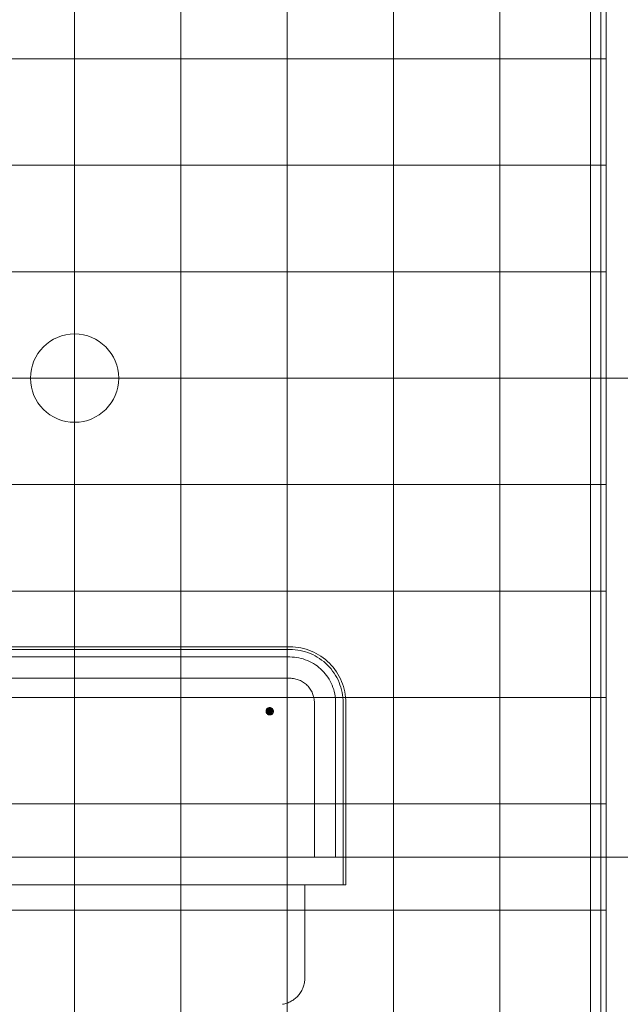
# Model space of a CAD drawing. Extents: x -163 to 337, y 549 to 1143.
# Tile 8 of 13: x 7 to 30, y 845 to 882. Entities that reach past the tile are written whole.
import ezdxf
from ezdxf.lldxf.tags import DXFTag

# ---------------------------------------------------------------- set-up
doc = ezdxf.new("R2010")
doc.units = 0
doc.layers.get('0').update_dxf_attribs({"lineweight": 35})
doc.layers.add('D-306 Wandabwicklung Damen', color=7, linetype='Continuous', lineweight=25)
tags = doc.linetypes.add('STRICHPUNKT2_S5', pattern=[0.25, 0.2, -0.025, 0, -0.025]).pattern_tags.tags
tags[10:11] = [DXFTag(74, 4), DXFTag(75, 0), DXFTag(340, '0'), DXFTag(46, 1.0), DXFTag(50, 0.0), DXFTag(44, 0.0), DXFTag(45, 0.0)]
tags[8:9] = [DXFTag(74, 4), DXFTag(75, 0), DXFTag(340, '0'), DXFTag(46, 1.0), DXFTag(50, 0.0), DXFTag(44, 0.0), DXFTag(45, 0.0)]
tags[6:7] = [DXFTag(74, 4), DXFTag(75, 0), DXFTag(340, '0'), DXFTag(46, 1.0), DXFTag(50, 0.0), DXFTag(44, 0.0), DXFTag(45, 0.0)]
tags[4:5] = [DXFTag(74, 4), DXFTag(75, 0), DXFTag(340, '0'), DXFTag(46, 1.0), DXFTag(50, 0.0), DXFTag(44, 0.0), DXFTag(45, 0.0)]
tags = doc.linetypes.add('VERDECKT2_S2', pattern=[0.0675, 0.05, -0.0175]).pattern_tags.tags
tags[6:7] = [DXFTag(74, 4), DXFTag(75, 0), DXFTag(340, '0'), DXFTag(46, 1.0), DXFTag(50, 0.0), DXFTag(44, 0.0), DXFTag(45, 0.0)]
tags[4:5] = [DXFTag(74, 4), DXFTag(75, 0), DXFTag(340, '0'), DXFTag(46, 1.0), DXFTag(50, 0.0), DXFTag(44, 0.0), DXFTag(45, 0.0)]

# ---------------------------------------------------------------- blocks, each defined once
blk = doc.blocks.new('Referenz-A07EA4RFVH', base_point=(-46.968, 787.789))
at = {"layer": 'D-306 Wandabwicklung Damen', "color": 0, "linetype": 'STRICHPUNKT2_S5', "lineweight": 18, "ltscale": 0.18}
blk.add_line((9.531, 824.789), (9.531, 948.971), dxfattribs=at)
at = {"layer": 'D-306 Wandabwicklung Damen', "color": 0, "lineweight": 13}
for p, q in [((29.331, 925.589), (29.331, 818.789)), ((9.531, 824.789), (9.531, 920.789)), ((13.531, 824.789), (13.531, 920.789)), ((17.531, 824.789), (17.531, 920.789)), ((21.531, 824.789), (21.531, 920.789)), ((25.531, 824.789), (25.531, 920.789)), ((28.931, 920.789), (28.931, 824.789)), ((29.531, 824.789), (29.531, 916.789)), ((29.531, 880.789), (-10.469, 880.789)), ((29.531, 876.789), (-10.469, 876.789)), ((29.531, 872.789), (-10.469, 872.789)), ((29.531, 868.789), (-10.469, 868.789)), ((29.531, 864.789), (-10.469, 864.789)), ((29.531, 860.789), (-10.469, 860.789)), ((17.631, 858.689), (1.431, 858.689)), ((1.431, 858.689), (17.631, 858.689)), ((17.631, 858.589), (1.431, 858.589)), ((1.431, 858.589), (17.631, 858.589)), ((17.631, 858.689), (17.631, 858.689)), ((17.734, 858.686), (17.631, 858.689)), ((17.631, 858.689), (17.631, 858.689)), ((17.631, 858.689), (17.734, 858.686)), ((17.631, 858.589), (17.631, 858.589)), ((17.729, 858.587), (17.631, 858.589)), ((17.631, 858.589), (17.631, 858.589)), ((17.631, 858.589), (17.729, 858.587)), ((17.827, 858.579), (17.729, 858.587)), ((17.729, 858.587), (17.729, 858.587)), ((17.729, 858.587), (17.827, 858.579)), ((17.729, 858.587), (17.729, 858.587)), ((17.837, 858.679), (17.734, 858.686)), ((17.734, 858.686), (17.734, 858.686)), ((17.734, 858.686), (17.837, 858.679)), ((17.734, 858.686), (17.734, 858.686)), ((17.939, 858.666), (17.837, 858.679)), ((17.837, 858.679), (17.837, 858.679)), ((17.837, 858.679), (17.939, 858.666)), ((17.837, 858.679), (17.837, 858.679)), ((18.041, 858.649), (17.939, 858.666)), ((17.939, 858.666), (17.939, 858.666)), ((17.939, 858.666), (18.041, 858.649)), ((17.939, 858.666), (17.939, 858.666)), ((18.141, 858.626), (18.041, 858.649)), ((18.041, 858.649), (18.041, 858.649)), ((18.041, 858.649), (18.141, 858.626)), ((18.041, 858.649), (18.041, 858.649)), ((18.241, 858.599), (18.141, 858.626)), ((18.141, 858.626), (18.141, 858.626)), ((18.141, 858.626), (18.241, 858.599)), ((18.141, 858.626), (18.141, 858.626)), ((18.338, 858.566), (18.241, 858.599)), ((18.241, 858.599), (18.241, 858.599)), ((18.241, 858.599), (18.338, 858.566)), ((18.241, 858.599), (18.241, 858.599)), ((17.631, 858.309), (1.431, 858.309)), ((1.431, 858.309), (17.631, 858.309)), ((17.631, 858.309), (17.631, 858.309)), ((17.715, 858.307), (17.631, 858.309)), ((17.631, 858.309), (17.631, 858.309)), ((17.631, 858.309), (17.715, 858.307)), ((17.8, 858.301), (17.715, 858.307)), ((17.715, 858.307), (17.715, 858.307)), ((17.715, 858.307), (17.8, 858.301)), ((17.715, 858.307), (17.715, 858.307)), ((17.883, 858.29), (17.8, 858.301)), ((17.8, 858.301), (17.8, 858.301)), ((17.8, 858.301), (17.883, 858.29)), ((17.8, 858.301), (17.8, 858.301)), ((17.924, 858.567), (17.827, 858.579)), ((17.827, 858.579), (17.827, 858.579)), ((17.827, 858.579), (17.924, 858.567)), ((17.827, 858.579), (17.827, 858.579)), ((17.967, 858.276), (17.883, 858.29)), ((17.883, 858.29), (17.883, 858.29)), ((17.883, 858.29), (17.967, 858.276)), ((17.883, 858.29), (17.883, 858.29)), ((18.021, 858.551), (17.924, 858.567)), ((17.924, 858.567), (17.924, 858.567)), ((17.924, 858.567), (18.021, 858.551)), ((17.924, 858.567), (17.924, 858.567)), ((18.049, 858.257), (17.967, 858.276)), ((17.967, 858.276), (17.967, 858.276)), ((17.967, 858.276), (18.049, 858.257)), ((17.967, 858.276), (17.967, 858.276)), ((18.117, 858.529), (18.021, 858.551)), ((18.021, 858.551), (18.021, 858.551)), ((18.021, 858.551), (18.117, 858.529)), ((18.021, 858.551), (18.021, 858.551)), ((18.13, 858.235), (18.049, 858.257)), ((18.049, 858.257), (18.049, 858.257)), ((18.049, 858.257), (18.13, 858.235)), ((18.049, 858.257), (18.049, 858.257)), ((18.212, 858.503), (18.117, 858.529)), ((18.117, 858.529), (18.117, 858.529)), ((18.117, 858.529), (18.212, 858.503)), ((18.117, 858.529), (18.117, 858.529)), ((18.21, 858.208), (18.13, 858.235)), ((18.13, 858.235), (18.13, 858.235)), ((18.13, 858.235), (18.21, 858.208)), ((18.13, 858.235), (18.13, 858.235)), ((18.305, 858.472), (18.212, 858.503)), ((18.212, 858.503), (18.212, 858.503)), ((18.212, 858.503), (18.305, 858.472)), ((18.212, 858.503), (18.212, 858.503)), ((18.396, 858.437), (18.305, 858.472)), ((18.305, 858.472), (18.305, 858.472)), ((18.305, 858.472), (18.396, 858.437)), ((18.305, 858.472), (18.305, 858.472)), ((18.435, 858.529), (18.338, 858.566)), ((18.338, 858.566), (18.338, 858.566)), ((18.338, 858.566), (18.435, 858.529)), ((18.338, 858.566), (18.338, 858.566)), ((18.486, 858.397), (18.396, 858.437)), ((18.396, 858.437), (18.396, 858.437)), ((18.396, 858.437), (18.486, 858.397)), ((18.396, 858.437), (18.396, 858.437)), ((18.529, 858.487), (18.435, 858.529)), ((18.435, 858.529), (18.435, 858.529)), ((18.435, 858.529), (18.529, 858.487)), ((18.435, 858.529), (18.435, 858.529)), ((18.574, 858.353), (18.486, 858.397)), ((18.486, 858.397), (18.486, 858.397)), ((18.486, 858.397), (18.574, 858.353)), ((18.486, 858.397), (18.486, 858.397)), ((18.621, 858.441), (18.529, 858.487)), ((18.529, 858.487), (18.529, 858.487)), ((18.529, 858.487), (18.621, 858.441)), ((18.529, 858.487), (18.529, 858.487)), ((18.659, 858.304), (18.574, 858.353)), ((18.574, 858.353), (18.574, 858.353)), ((18.574, 858.353), (18.659, 858.304)), ((18.574, 858.353), (18.574, 858.353)), ((18.711, 858.39), (18.621, 858.441)), ((18.621, 858.441), (18.621, 858.441)), ((18.621, 858.441), (18.711, 858.39)), ((18.621, 858.441), (18.621, 858.441)), ((18.742, 858.252), (18.659, 858.304)), ((18.659, 858.304), (18.659, 858.304)), ((18.659, 858.304), (18.742, 858.252)), ((18.659, 858.304), (18.659, 858.304)), ((18.798, 858.335), (18.711, 858.39)), ((18.711, 858.39), (18.711, 858.39)), ((18.711, 858.39), (18.798, 858.335)), ((18.711, 858.39), (18.711, 858.39)), ((18.822, 858.195), (18.742, 858.252)), ((18.742, 858.252), (18.742, 858.252)), ((18.742, 858.252), (18.822, 858.195)), ((18.742, 858.252), (18.742, 858.252)), ((18.882, 858.276), (18.798, 858.335)), ((18.798, 858.335), (18.798, 858.335)), ((18.798, 858.335), (18.882, 858.276)), ((18.798, 858.335), (18.798, 858.335)), ((18.963, 858.212), (18.882, 858.276)), ((18.882, 858.276), (18.882, 858.276)), ((18.882, 858.276), (18.963, 858.212)), ((18.882, 858.276), (18.882, 858.276)), ((18.289, 858.178), (18.21, 858.208)), ((18.21, 858.208), (18.21, 858.208)), ((18.21, 858.208), (18.289, 858.178)), ((18.21, 858.208), (18.21, 858.208)), ((18.366, 858.144), (18.289, 858.178)), ((18.289, 858.178), (18.289, 858.178)), ((18.289, 858.178), (18.366, 858.144)), ((18.289, 858.178), (18.289, 858.178)), ((18.442, 858.106), (18.366, 858.144)), ((18.366, 858.144), (18.366, 858.144)), ((18.366, 858.144), (18.442, 858.106)), ((18.366, 858.144), (18.366, 858.144)), ((18.515, 858.064), (18.442, 858.106)), ((18.442, 858.106), (18.442, 858.106)), ((18.442, 858.106), (18.515, 858.064)), ((18.442, 858.106), (18.442, 858.106)), ((18.587, 858.019), (18.515, 858.064)), ((18.515, 858.064), (18.515, 858.064)), ((18.515, 858.064), (18.587, 858.019)), ((18.515, 858.064), (18.515, 858.064)), ((18.656, 857.971), (18.587, 858.019)), ((18.587, 858.019), (18.587, 858.019)), ((18.587, 858.019), (18.656, 857.971)), ((18.587, 858.019), (18.587, 858.019)), ((18.722, 857.919), (18.656, 857.971)), ((18.656, 857.971), (18.656, 857.971)), ((18.656, 857.971), (18.722, 857.919)), ((18.656, 857.971), (18.656, 857.971)), ((18.786, 857.863), (18.722, 857.919)), ((18.722, 857.919), (18.722, 857.919)), ((18.722, 857.919), (18.786, 857.863)), ((18.722, 857.919), (18.722, 857.919)), ((18.847, 857.805), (18.786, 857.863)), ((18.786, 857.863), (18.786, 857.863)), ((18.786, 857.863), (18.847, 857.805)), ((18.786, 857.863), (18.786, 857.863)), ((18.9, 858.135), (18.822, 858.195)), ((18.822, 858.195), (18.822, 858.195)), ((18.822, 858.195), (18.9, 858.135)), ((18.822, 858.195), (18.822, 858.195)), ((18.974, 858.071), (18.9, 858.135)), ((18.9, 858.135), (18.9, 858.135)), ((18.9, 858.135), (18.974, 858.071)), ((18.9, 858.135), (18.9, 858.135)), ((19.041, 858.145), (18.963, 858.212)), ((18.963, 858.212), (18.963, 858.212)), ((18.963, 858.212), (19.041, 858.145)), ((18.963, 858.212), (18.963, 858.212)), ((19.045, 858.003), (18.974, 858.071)), ((18.974, 858.071), (18.974, 858.071)), ((18.974, 858.071), (19.045, 858.003)), ((18.974, 858.071), (18.974, 858.071)), ((19.116, 858.074), (19.041, 858.145)), ((19.041, 858.145), (19.041, 858.145)), ((19.041, 858.145), (19.116, 858.074)), ((19.041, 858.145), (19.041, 858.145)), ((19.113, 857.932), (19.045, 858.003)), ((19.045, 858.003), (19.045, 858.003)), ((19.045, 858.003), (19.113, 857.932)), ((19.045, 858.003), (19.045, 858.003)), ((19.177, 857.858), (19.113, 857.932)), ((19.113, 857.932), (19.113, 857.932)), ((19.113, 857.932), (19.177, 857.858)), ((19.113, 857.932), (19.113, 857.932)), ((19.187, 857.999), (19.116, 858.074)), ((19.116, 858.074), (19.116, 858.074)), ((19.116, 858.074), (19.187, 857.999)), ((19.116, 858.074), (19.116, 858.074)), ((19.237, 857.78), (19.177, 857.858)), ((19.177, 857.858), (19.177, 857.858)), ((19.177, 857.858), (19.237, 857.78)), ((19.177, 857.858), (19.177, 857.858)), ((19.254, 857.921), (19.187, 857.999)), ((19.187, 857.999), (19.187, 857.999)), ((19.187, 857.999), (19.254, 857.921)), ((19.187, 857.999), (19.187, 857.999)), ((19.318, 857.84), (19.254, 857.921)), ((19.254, 857.921), (19.254, 857.921)), ((19.254, 857.921), (19.318, 857.84)), ((19.254, 857.921), (19.254, 857.921)), ((17.631, 857.509), (1.431, 857.509)), ((1.431, 857.509), (17.631, 857.509)), ((17.631, 857.509), (17.631, 857.509)), ((17.676, 857.508), (17.631, 857.509)), ((17.631, 857.509), (17.631, 857.509)), ((17.631, 857.509), (17.676, 857.508)), ((17.721, 857.505), (17.676, 857.508)), ((17.676, 857.508), (17.676, 857.508)), ((17.676, 857.508), (17.721, 857.505)), ((17.676, 857.508), (17.676, 857.508)), ((17.766, 857.499), (17.721, 857.505)), ((17.721, 857.505), (17.721, 857.505)), ((17.721, 857.505), (17.766, 857.499)), ((17.721, 857.505), (17.721, 857.505)), ((17.81, 857.491), (17.766, 857.499)), ((17.766, 857.499), (17.766, 857.499)), ((17.766, 857.499), (17.81, 857.491)), ((17.766, 857.499), (17.766, 857.499)), ((17.855, 857.481), (17.81, 857.491)), ((17.81, 857.491), (17.81, 857.491)), ((17.81, 857.491), (17.855, 857.481)), ((17.81, 857.491), (17.81, 857.491)), ((17.898, 857.469), (17.855, 857.481)), ((17.855, 857.481), (17.855, 857.481)), ((17.855, 857.481), (17.898, 857.469)), ((17.855, 857.481), (17.855, 857.481)), ((18.905, 857.744), (18.847, 857.805)), ((18.847, 857.805), (18.847, 857.805)), ((18.847, 857.805), (18.905, 857.744)), ((18.847, 857.805), (18.847, 857.805)), ((18.961, 857.68), (18.905, 857.744)), ((18.905, 857.744), (18.905, 857.744)), ((18.905, 857.744), (18.961, 857.68)), ((18.905, 857.744), (18.905, 857.744)), ((19.012, 857.614), (18.961, 857.68)), ((18.961, 857.68), (18.961, 857.68)), ((18.961, 857.68), (19.012, 857.614)), ((18.961, 857.68), (18.961, 857.68)), ((19.061, 857.545), (19.012, 857.614)), ((19.012, 857.614), (19.012, 857.614)), ((19.012, 857.614), (19.061, 857.545)), ((19.012, 857.614), (19.012, 857.614)), ((19.106, 857.473), (19.061, 857.545)), ((19.061, 857.545), (19.061, 857.545)), ((19.061, 857.545), (19.106, 857.473)), ((19.061, 857.545), (19.061, 857.545)), ((19.294, 857.7), (19.237, 857.78)), ((19.237, 857.78), (19.237, 857.78)), ((19.237, 857.78), (19.294, 857.7)), ((19.237, 857.78), (19.237, 857.78)), ((19.346, 857.617), (19.294, 857.7)), ((19.294, 857.7), (19.294, 857.7)), ((19.294, 857.7), (19.346, 857.617)), ((19.294, 857.7), (19.294, 857.7)), ((19.377, 857.756), (19.318, 857.84)), ((19.318, 857.84), (19.318, 857.84)), ((19.318, 857.84), (19.377, 857.756)), ((19.318, 857.84), (19.318, 857.84)), ((19.395, 857.532), (19.346, 857.617)), ((19.346, 857.617), (19.346, 857.617)), ((19.346, 857.617), (19.395, 857.532)), ((19.346, 857.617), (19.346, 857.617)), ((19.432, 857.669), (19.377, 857.756)), ((19.377, 857.756), (19.377, 857.756)), ((19.377, 857.756), (19.432, 857.669)), ((19.377, 857.756), (19.377, 857.756)), ((19.439, 857.444), (19.395, 857.532)), ((19.395, 857.532), (19.395, 857.532)), ((19.395, 857.532), (19.439, 857.444)), ((19.395, 857.532), (19.395, 857.532)), ((19.483, 857.579), (19.432, 857.669)), ((19.432, 857.669), (19.432, 857.669)), ((19.432, 857.669), (19.483, 857.579)), ((19.432, 857.669), (19.432, 857.669)), ((19.529, 857.487), (19.483, 857.579)), ((19.483, 857.579), (19.483, 857.579)), ((19.483, 857.579), (19.529, 857.487)), ((19.483, 857.579), (19.483, 857.579)), ((19.571, 857.393), (19.529, 857.487)), ((19.529, 857.487), (19.529, 857.487)), ((19.529, 857.487), (19.571, 857.393)), ((19.529, 857.487), (19.529, 857.487)), ((17.941, 857.455), (17.898, 857.469)), ((17.898, 857.469), (17.898, 857.469)), ((17.898, 857.469), (17.941, 857.455)), ((17.898, 857.469), (17.898, 857.469)), ((17.983, 857.439), (17.941, 857.455)), ((17.941, 857.455), (17.941, 857.455)), ((17.941, 857.455), (17.983, 857.439)), ((17.941, 857.455), (17.941, 857.455)), ((18.024, 857.421), (17.983, 857.439)), ((17.983, 857.439), (17.983, 857.439)), ((17.983, 857.439), (18.024, 857.421)), ((17.983, 857.439), (17.983, 857.439)), ((18.065, 857.4), (18.024, 857.421)), ((18.024, 857.421), (18.024, 857.421)), ((18.024, 857.421), (18.065, 857.4)), ((18.024, 857.421), (18.024, 857.421)), ((18.104, 857.378), (18.065, 857.4)), ((18.065, 857.4), (18.065, 857.4)), ((18.065, 857.4), (18.104, 857.378)), ((18.065, 857.4), (18.065, 857.4)), ((18.142, 857.354), (18.104, 857.378)), ((18.104, 857.378), (18.104, 857.378)), ((18.104, 857.378), (18.142, 857.354)), ((18.104, 857.378), (18.104, 857.378)), ((18.179, 857.328), (18.142, 857.354)), ((18.142, 857.354), (18.142, 857.354)), ((18.142, 857.354), (18.179, 857.328)), ((18.142, 857.354), (18.142, 857.354)), ((18.215, 857.3), (18.179, 857.328)), ((18.179, 857.328), (18.179, 857.328)), ((18.179, 857.328), (18.215, 857.3)), ((18.179, 857.328), (18.179, 857.328)), ((18.249, 857.271), (18.215, 857.3)), ((18.215, 857.3), (18.215, 857.3)), ((18.215, 857.3), (18.249, 857.271)), ((18.215, 857.3), (18.215, 857.3)), ((18.282, 857.239), (18.249, 857.271)), ((18.249, 857.271), (18.249, 857.271)), ((18.249, 857.271), (18.282, 857.239)), ((18.249, 857.271), (18.249, 857.271)), ((18.313, 857.207), (18.282, 857.239)), ((18.282, 857.239), (18.282, 857.239)), ((18.282, 857.239), (18.313, 857.207)), ((18.282, 857.239), (18.282, 857.239)), ((18.342, 857.173), (18.313, 857.207)), ((18.313, 857.207), (18.313, 857.207)), ((18.313, 857.207), (18.342, 857.173)), ((18.313, 857.207), (18.313, 857.207)), ((18.37, 857.137), (18.342, 857.173)), ((18.342, 857.173), (18.342, 857.173)), ((18.342, 857.173), (18.37, 857.137)), ((18.342, 857.173), (18.342, 857.173)), ((18.396, 857.1), (18.37, 857.137)), ((18.37, 857.137), (18.37, 857.137)), ((18.37, 857.137), (18.396, 857.1)), ((18.37, 857.137), (18.37, 857.137)), ((19.148, 857.4), (19.106, 857.473)), ((19.106, 857.473), (19.106, 857.473)), ((19.106, 857.473), (19.148, 857.4)), ((19.106, 857.473), (19.106, 857.473)), ((19.186, 857.324), (19.148, 857.4)), ((19.148, 857.4), (19.148, 857.4)), ((19.148, 857.4), (19.186, 857.324)), ((19.148, 857.4), (19.148, 857.4)), ((19.22, 857.247), (19.186, 857.324)), ((19.186, 857.324), (19.186, 857.324)), ((19.186, 857.324), (19.22, 857.247)), ((19.186, 857.324), (19.186, 857.324)), ((19.25, 857.168), (19.22, 857.247)), ((19.22, 857.247), (19.22, 857.247)), ((19.22, 857.247), (19.25, 857.168)), ((19.22, 857.247), (19.22, 857.247)), ((19.277, 857.088), (19.25, 857.168)), ((19.25, 857.168), (19.25, 857.168)), ((19.25, 857.168), (19.277, 857.088)), ((19.25, 857.168), (19.25, 857.168)), ((19.479, 857.354), (19.439, 857.444)), ((19.439, 857.444), (19.439, 857.444)), ((19.439, 857.444), (19.479, 857.354)), ((19.439, 857.444), (19.439, 857.444)), ((19.514, 857.263), (19.479, 857.354)), ((19.479, 857.354), (19.479, 857.354)), ((19.479, 857.354), (19.514, 857.263)), ((19.479, 857.354), (19.479, 857.354)), ((19.545, 857.17), (19.514, 857.263)), ((19.514, 857.263), (19.514, 857.263)), ((19.514, 857.263), (19.545, 857.17)), ((19.514, 857.263), (19.514, 857.263)), ((19.571, 857.075), (19.545, 857.17)), ((19.545, 857.17), (19.545, 857.17)), ((19.545, 857.17), (19.571, 857.075)), ((19.545, 857.17), (19.545, 857.17)), ((19.608, 857.296), (19.571, 857.393)), ((19.571, 857.393), (19.571, 857.393)), ((19.571, 857.393), (19.608, 857.296)), ((19.571, 857.393), (19.571, 857.393)), ((19.641, 857.199), (19.608, 857.296)), ((19.608, 857.296), (19.608, 857.296)), ((19.608, 857.296), (19.641, 857.199)), ((19.608, 857.296), (19.608, 857.296)), ((19.668, 857.099), (19.641, 857.199)), ((19.641, 857.199), (19.641, 857.199)), ((19.641, 857.199), (19.668, 857.099)), ((19.641, 857.199), (19.641, 857.199)), ((29.531, 856.789), (-10.469, 856.789)), ((18.42, 857.062), (18.396, 857.1)), ((18.396, 857.1), (18.396, 857.1)), ((18.396, 857.1), (18.42, 857.062)), ((18.396, 857.1), (18.396, 857.1)), ((18.442, 857.023), (18.42, 857.062)), ((18.42, 857.062), (18.42, 857.062)), ((18.42, 857.062), (18.442, 857.023)), ((18.42, 857.062), (18.42, 857.062)), ((18.463, 856.982), (18.442, 857.023)), ((18.442, 857.023), (18.442, 857.023)), ((18.442, 857.023), (18.463, 856.982)), ((18.442, 857.023), (18.442, 857.023)), ((18.481, 856.941), (18.463, 856.982)), ((18.463, 856.982), (18.463, 856.982)), ((18.463, 856.982), (18.481, 856.941)), ((18.463, 856.982), (18.463, 856.982)), ((18.497, 856.899), (18.481, 856.941)), ((18.481, 856.941), (18.481, 856.941)), ((18.481, 856.941), (18.497, 856.899)), ((18.481, 856.941), (18.481, 856.941)), ((18.511, 856.856), (18.497, 856.899)), ((18.497, 856.899), (18.497, 856.899)), ((18.497, 856.899), (18.511, 856.856)), ((18.497, 856.899), (18.497, 856.899)), ((18.523, 856.813), (18.511, 856.856)), ((18.511, 856.856), (18.511, 856.856)), ((18.511, 856.856), (18.523, 856.813)), ((18.511, 856.856), (18.511, 856.856)), ((18.533, 856.768), (18.523, 856.813)), ((18.523, 856.813), (18.523, 856.813)), ((18.523, 856.813), (18.533, 856.768)), ((18.523, 856.813), (18.523, 856.813)), ((18.541, 856.724), (18.533, 856.768)), ((18.533, 856.768), (18.533, 856.768)), ((18.533, 856.768), (18.541, 856.724)), ((18.533, 856.768), (18.533, 856.768)), ((19.299, 857.007), (19.277, 857.088)), ((19.277, 857.088), (19.277, 857.088)), ((19.277, 857.088), (19.299, 857.007)), ((19.277, 857.088), (19.277, 857.088)), ((19.318, 856.925), (19.299, 857.007)), ((19.299, 857.007), (19.299, 857.007)), ((19.299, 857.007), (19.318, 856.925)), ((19.299, 857.007), (19.299, 857.007)), ((19.332, 856.841), (19.318, 856.925)), ((19.318, 856.925), (19.318, 856.925)), ((19.318, 856.925), (19.332, 856.841)), ((19.318, 856.925), (19.318, 856.925)), ((19.343, 856.758), (19.332, 856.841)), ((19.332, 856.841), (19.332, 856.841)), ((19.332, 856.841), (19.343, 856.758)), ((19.332, 856.841), (19.332, 856.841)), ((19.349, 856.673), (19.343, 856.758)), ((19.343, 856.758), (19.343, 856.758)), ((19.343, 856.758), (19.349, 856.673)), ((19.343, 856.758), (19.343, 856.758)), ((19.593, 856.979), (19.571, 857.075)), ((19.571, 857.075), (19.571, 857.075)), ((19.571, 857.075), (19.593, 856.979)), ((19.571, 857.075), (19.571, 857.075)), ((19.609, 856.882), (19.593, 856.979)), ((19.593, 856.979), (19.593, 856.979)), ((19.593, 856.979), (19.609, 856.882)), ((19.593, 856.979), (19.593, 856.979)), ((19.621, 856.785), (19.609, 856.882)), ((19.609, 856.882), (19.609, 856.882)), ((19.609, 856.882), (19.621, 856.785)), ((19.609, 856.882), (19.609, 856.882)), ((19.629, 856.687), (19.621, 856.785)), ((19.621, 856.785), (19.621, 856.785)), ((19.621, 856.785), (19.629, 856.687)), ((19.621, 856.785), (19.621, 856.785)), ((19.691, 856.999), (19.668, 857.099)), ((19.668, 857.099), (19.668, 857.099)), ((19.668, 857.099), (19.691, 856.999)), ((19.668, 857.099), (19.668, 857.099)), ((19.708, 856.897), (19.691, 856.999)), ((19.691, 856.999), (19.691, 856.999)), ((19.691, 856.999), (19.708, 856.897)), ((19.691, 856.999), (19.691, 856.999)), ((19.721, 856.795), (19.708, 856.897)), ((19.708, 856.897), (19.708, 856.897)), ((19.708, 856.897), (19.721, 856.795)), ((19.708, 856.897), (19.708, 856.897)), ((19.728, 856.692), (19.721, 856.795)), ((19.721, 856.795), (19.721, 856.795)), ((19.721, 856.795), (19.728, 856.692)), ((19.721, 856.795), (19.721, 856.795)), ((16.755, 856.347), (16.772, 856.368)), ((16.755, 856.347), (16.772, 856.368)), ((16.772, 856.368), (16.755, 856.347)), ((16.755, 856.347), (16.772, 856.368)), ((16.772, 856.368), (16.793, 856.385)), ((16.772, 856.368), (16.793, 856.385)), ((16.793, 856.385), (16.772, 856.368)), ((16.772, 856.368), (16.793, 856.385)), ((16.871, 856.269), (16.772, 856.368)), ((16.772, 856.368), (16.871, 856.269)), ((16.871, 856.269), (16.772, 856.368)), ((16.772, 856.368), (16.871, 856.269)), ((16.772, 856.368), (16.772, 856.368)), ((16.772, 856.368), (16.772, 856.368)), ((16.793, 856.385), (16.817, 856.398)), ((16.793, 856.385), (16.817, 856.398)), ((16.817, 856.398), (16.793, 856.385)), ((16.793, 856.385), (16.817, 856.398)), ((16.871, 856.269), (16.793, 856.385)), ((16.793, 856.385), (16.871, 856.269)), ((16.871, 856.269), (16.793, 856.385)), ((16.793, 856.385), (16.871, 856.269)), ((16.793, 856.385), (16.793, 856.385)), ((16.793, 856.385), (16.793, 856.385)), ((16.817, 856.398), (16.844, 856.406)), ((16.817, 856.398), (16.844, 856.406)), ((16.844, 856.406), (16.817, 856.398)), ((16.817, 856.398), (16.844, 856.406)), ((16.871, 856.269), (16.817, 856.398)), ((16.817, 856.398), (16.871, 856.269)), ((16.871, 856.269), (16.817, 856.398)), ((16.817, 856.398), (16.871, 856.269)), ((16.817, 856.398), (16.817, 856.398)), ((16.817, 856.398), (16.817, 856.398)), ((16.844, 856.406), (16.871, 856.409)), ((16.844, 856.406), (16.871, 856.409)), ((16.871, 856.409), (16.844, 856.406)), ((16.844, 856.406), (16.871, 856.409)), ((16.871, 856.269), (16.844, 856.406)), ((16.844, 856.406), (16.871, 856.269)), ((16.871, 856.269), (16.844, 856.406)), ((16.844, 856.406), (16.871, 856.269)), ((16.844, 856.406), (16.844, 856.406)), ((16.844, 856.406), (16.844, 856.406)), ((16.871, 856.269), (16.871, 856.409)), ((16.871, 856.409), (16.898, 856.406)), ((16.871, 856.409), (16.871, 856.269)), ((16.871, 856.269), (16.871, 856.409)), ((16.871, 856.409), (16.898, 856.406)), ((16.871, 856.409), (16.871, 856.269)), ((16.898, 856.406), (16.871, 856.409)), ((16.871, 856.409), (16.871, 856.409)), ((16.871, 856.409), (16.898, 856.406)), ((16.871, 856.409), (16.871, 856.409)), ((16.871, 856.269), (16.898, 856.406)), ((16.898, 856.406), (16.871, 856.269)), ((16.871, 856.269), (16.898, 856.406)), ((16.898, 856.406), (16.871, 856.269)), ((16.871, 856.269), (16.925, 856.398)), ((16.925, 856.398), (16.871, 856.269)), ((16.871, 856.269), (16.925, 856.398)), ((16.925, 856.398), (16.871, 856.269)), ((16.871, 856.269), (16.949, 856.385)), ((16.949, 856.385), (16.871, 856.269)), ((16.871, 856.269), (16.949, 856.385)), ((16.949, 856.385), (16.871, 856.269)), ((16.871, 856.269), (16.97, 856.368)), ((16.97, 856.368), (16.871, 856.269)), ((16.871, 856.269), (16.97, 856.368)), ((16.97, 856.368), (16.871, 856.269)), ((16.898, 856.406), (16.925, 856.398)), ((16.898, 856.406), (16.925, 856.398)), ((16.925, 856.398), (16.898, 856.406)), ((16.898, 856.406), (16.898, 856.406)), ((16.898, 856.406), (16.925, 856.398)), ((16.898, 856.406), (16.898, 856.406)), ((16.925, 856.398), (16.949, 856.385)), ((16.925, 856.398), (16.949, 856.385)), ((16.949, 856.385), (16.925, 856.398)), ((16.925, 856.398), (16.925, 856.398)), ((16.925, 856.398), (16.949, 856.385)), ((16.925, 856.398), (16.925, 856.398)), ((16.949, 856.385), (16.97, 856.368)), ((16.949, 856.385), (16.97, 856.368)), ((16.97, 856.368), (16.949, 856.385)), ((16.949, 856.385), (16.949, 856.385)), ((16.949, 856.385), (16.97, 856.368)), ((16.949, 856.385), (16.949, 856.385)), ((16.97, 856.368), (16.987, 856.347)), ((16.97, 856.368), (16.987, 856.347)), ((16.987, 856.347), (16.97, 856.368)), ((16.97, 856.368), (16.97, 856.368)), ((16.97, 856.368), (16.987, 856.347)), ((16.97, 856.368), (16.97, 856.368)), ((18.547, 856.679), (18.541, 856.724)), ((18.541, 856.724), (18.541, 856.724)), ((18.541, 856.724), (18.547, 856.679)), ((18.541, 856.724), (18.541, 856.724)), ((18.55, 856.634), (18.547, 856.679)), ((18.547, 856.679), (18.547, 856.679)), ((18.547, 856.679), (18.55, 856.634)), ((18.547, 856.679), (18.547, 856.679)), ((18.551, 856.589), (18.55, 856.634)), ((18.55, 856.634), (18.55, 856.634)), ((18.55, 856.634), (18.551, 856.589)), ((18.55, 856.634), (18.55, 856.634)), ((18.551, 856.589), (18.551, 856.589)), ((18.551, 850.789), (18.551, 856.589)), ((18.551, 856.589), (18.551, 856.589)), ((18.551, 856.589), (18.551, 850.789)), ((19.351, 856.589), (19.349, 856.673)), ((19.349, 856.673), (19.349, 856.673)), ((19.349, 856.673), (19.351, 856.589)), ((19.349, 856.673), (19.349, 856.673)), ((19.351, 856.589), (19.351, 856.589)), ((19.351, 850.789), (19.351, 856.589)), ((19.351, 856.589), (19.351, 856.589)), ((19.351, 856.589), (19.351, 850.789)), ((19.631, 856.589), (19.629, 856.687)), ((19.629, 856.687), (19.629, 856.687)), ((19.629, 856.687), (19.631, 856.589)), ((19.629, 856.687), (19.629, 856.687)), ((19.631, 849.749), (19.631, 856.589)), ((19.631, 856.589), (19.631, 856.589)), ((19.631, 856.589), (19.631, 849.749)), ((19.631, 856.589), (19.631, 856.589)), ((19.731, 856.589), (19.728, 856.692)), ((19.728, 856.692), (19.728, 856.692)), ((19.728, 856.692), (19.731, 856.589)), ((19.728, 856.692), (19.728, 856.692)), ((19.731, 856.589), (19.731, 856.589)), ((19.731, 849.749), (19.731, 856.589)), ((19.731, 856.589), (19.731, 856.589)), ((19.731, 856.589), (19.731, 849.749)), ((16.731, 856.269), (16.734, 856.296)), ((16.731, 856.269), (16.734, 856.296)), ((16.734, 856.296), (16.731, 856.269)), ((16.731, 856.269), (16.734, 856.296)), ((16.871, 856.269), (16.731, 856.269)), ((16.731, 856.269), (16.871, 856.269)), ((16.734, 856.242), (16.731, 856.269)), ((16.871, 856.269), (16.731, 856.269)), ((16.731, 856.269), (16.871, 856.269)), ((16.734, 856.242), (16.731, 856.269)), ((16.731, 856.269), (16.731, 856.269)), ((16.731, 856.269), (16.731, 856.269)), ((16.731, 856.269), (16.734, 856.242)), ((16.734, 856.242), (16.731, 856.269)), ((16.734, 856.296), (16.742, 856.323)), ((16.734, 856.296), (16.742, 856.323)), ((16.742, 856.323), (16.734, 856.296)), ((16.734, 856.296), (16.742, 856.323)), ((16.871, 856.269), (16.734, 856.296)), ((16.734, 856.296), (16.871, 856.269)), ((16.871, 856.269), (16.734, 856.296)), ((16.734, 856.296), (16.871, 856.269)), ((16.734, 856.296), (16.734, 856.296)), ((16.734, 856.296), (16.734, 856.296)), ((16.871, 856.269), (16.734, 856.242)), ((16.734, 856.242), (16.871, 856.269)), ((16.871, 856.269), (16.734, 856.242)), ((16.734, 856.242), (16.871, 856.269)), ((16.742, 856.215), (16.734, 856.242)), ((16.742, 856.215), (16.734, 856.242)), ((16.734, 856.242), (16.734, 856.242)), ((16.734, 856.242), (16.734, 856.242)), ((16.734, 856.242), (16.742, 856.215)), ((16.742, 856.215), (16.734, 856.242)), ((16.742, 856.323), (16.755, 856.347)), ((16.742, 856.323), (16.755, 856.347)), ((16.755, 856.347), (16.742, 856.323)), ((16.742, 856.323), (16.755, 856.347)), ((16.871, 856.269), (16.742, 856.323)), ((16.742, 856.323), (16.871, 856.269)), ((16.871, 856.269), (16.742, 856.323)), ((16.742, 856.323), (16.871, 856.269)), ((16.742, 856.323), (16.742, 856.323)), ((16.742, 856.323), (16.742, 856.323)), ((16.871, 856.269), (16.742, 856.215)), ((16.742, 856.215), (16.871, 856.269)), ((16.871, 856.269), (16.742, 856.215)), ((16.742, 856.215), (16.871, 856.269)), ((16.755, 856.191), (16.742, 856.215)), ((16.755, 856.191), (16.742, 856.215)), ((16.742, 856.215), (16.742, 856.215)), ((16.742, 856.215), (16.742, 856.215)), ((16.742, 856.215), (16.755, 856.191)), ((16.755, 856.191), (16.742, 856.215)), ((16.871, 856.269), (16.755, 856.347)), ((16.755, 856.347), (16.871, 856.269)), ((16.871, 856.269), (16.755, 856.347)), ((16.755, 856.347), (16.871, 856.269)), ((16.755, 856.347), (16.755, 856.347)), ((16.755, 856.347), (16.755, 856.347)), ((16.871, 856.269), (16.755, 856.191)), ((16.755, 856.191), (16.871, 856.269)), ((16.871, 856.269), (16.755, 856.191)), ((16.755, 856.191), (16.871, 856.269)), ((16.772, 856.17), (16.755, 856.191)), ((16.772, 856.17), (16.755, 856.191)), ((16.755, 856.191), (16.755, 856.191)), ((16.755, 856.191), (16.755, 856.191)), ((16.755, 856.191), (16.772, 856.17)), ((16.772, 856.17), (16.755, 856.191)), ((16.871, 856.269), (16.772, 856.17)), ((16.772, 856.17), (16.871, 856.269)), ((16.871, 856.269), (16.772, 856.17)), ((16.772, 856.17), (16.871, 856.269)), ((16.793, 856.153), (16.772, 856.17)), ((16.793, 856.153), (16.772, 856.17)), ((16.772, 856.17), (16.772, 856.17)), ((16.772, 856.17), (16.772, 856.17)), ((16.772, 856.17), (16.793, 856.153)), ((16.793, 856.153), (16.772, 856.17)), ((16.871, 856.269), (16.793, 856.153)), ((16.793, 856.153), (16.871, 856.269)), ((16.871, 856.269), (16.793, 856.153)), ((16.793, 856.153), (16.871, 856.269)), ((16.817, 856.14), (16.793, 856.153)), ((16.817, 856.14), (16.793, 856.153)), ((16.793, 856.153), (16.793, 856.153)), ((16.793, 856.153), (16.793, 856.153)), ((16.793, 856.153), (16.817, 856.14)), ((16.817, 856.14), (16.793, 856.153)), ((16.871, 856.269), (16.817, 856.14)), ((16.817, 856.14), (16.871, 856.269)), ((16.871, 856.269), (16.817, 856.14)), ((16.817, 856.14), (16.871, 856.269)), ((16.844, 856.132), (16.817, 856.14)), ((16.844, 856.132), (16.817, 856.14)), ((16.817, 856.14), (16.817, 856.14)), ((16.817, 856.14), (16.817, 856.14)), ((16.817, 856.14), (16.844, 856.132)), ((16.844, 856.132), (16.817, 856.14)), ((16.871, 856.269), (16.844, 856.132)), ((16.844, 856.132), (16.871, 856.269)), ((16.871, 856.269), (16.844, 856.132)), ((16.844, 856.132), (16.871, 856.269)), ((16.871, 856.129), (16.844, 856.132)), ((16.871, 856.129), (16.844, 856.132)), ((16.844, 856.132), (16.844, 856.132)), ((16.844, 856.132), (16.844, 856.132)), ((16.844, 856.132), (16.871, 856.129)), ((16.871, 856.129), (16.844, 856.132)), ((16.871, 856.269), (16.987, 856.347)), ((16.987, 856.347), (16.871, 856.269)), ((16.871, 856.269), (16.987, 856.347)), ((16.987, 856.347), (16.871, 856.269)), ((16.871, 856.269), (17, 856.323)), ((17, 856.323), (16.871, 856.269)), ((16.871, 856.269), (17, 856.323)), ((17, 856.323), (16.871, 856.269)), ((16.871, 856.269), (17.008, 856.296)), ((17.008, 856.296), (16.871, 856.269)), ((16.871, 856.269), (17.008, 856.296)), ((17.008, 856.296), (16.871, 856.269)), ((17.011, 856.269), (16.871, 856.269)), ((16.871, 856.269), (16.871, 856.129)), ((16.871, 856.129), (16.871, 856.269)), ((16.871, 856.269), (16.898, 856.132)), ((16.898, 856.132), (16.871, 856.269)), ((16.871, 856.269), (16.925, 856.14)), ((16.925, 856.14), (16.871, 856.269)), ((16.871, 856.269), (16.949, 856.153)), ((16.949, 856.153), (16.871, 856.269)), ((16.871, 856.269), (16.97, 856.17)), ((16.97, 856.17), (16.871, 856.269)), ((16.871, 856.269), (16.987, 856.191)), ((16.987, 856.191), (16.871, 856.269)), ((16.871, 856.269), (17, 856.215)), ((17, 856.215), (16.871, 856.269)), ((16.871, 856.269), (17.008, 856.242)), ((17.008, 856.242), (16.871, 856.269)), ((16.871, 856.269), (17.011, 856.269)), ((17.011, 856.269), (16.871, 856.269)), ((16.871, 856.269), (16.871, 856.129)), ((16.871, 856.129), (16.871, 856.269)), ((16.871, 856.269), (16.898, 856.132)), ((16.898, 856.132), (16.871, 856.269)), ((16.871, 856.269), (16.925, 856.14)), ((16.925, 856.14), (16.871, 856.269)), ((16.871, 856.269), (16.949, 856.153)), ((16.949, 856.153), (16.871, 856.269)), ((16.871, 856.269), (16.97, 856.17)), ((16.97, 856.17), (16.871, 856.269)), ((16.871, 856.269), (16.987, 856.191)), ((16.987, 856.191), (16.871, 856.269)), ((16.871, 856.269), (17, 856.215)), ((17, 856.215), (16.871, 856.269)), ((16.871, 856.269), (17.008, 856.242)), ((17.008, 856.242), (16.871, 856.269)), ((16.871, 856.269), (17.011, 856.269)), ((16.898, 856.132), (16.871, 856.129)), ((16.898, 856.132), (16.871, 856.129)), ((16.871, 856.129), (16.898, 856.132)), ((16.898, 856.132), (16.871, 856.129)), ((16.871, 856.129), (16.871, 856.129)), ((16.871, 856.129), (16.871, 856.129)), ((16.925, 856.14), (16.898, 856.132)), ((16.925, 856.14), (16.898, 856.132)), ((16.898, 856.132), (16.925, 856.14)), ((16.925, 856.14), (16.898, 856.132)), ((16.898, 856.132), (16.898, 856.132)), ((16.898, 856.132), (16.898, 856.132)), ((16.949, 856.153), (16.925, 856.14)), ((16.949, 856.153), (16.925, 856.14)), ((16.925, 856.14), (16.949, 856.153)), ((16.949, 856.153), (16.925, 856.14)), ((16.925, 856.14), (16.925, 856.14)), ((16.925, 856.14), (16.925, 856.14)), ((16.97, 856.17), (16.949, 856.153)), ((16.97, 856.17), (16.949, 856.153)), ((16.949, 856.153), (16.97, 856.17)), ((16.97, 856.17), (16.949, 856.153)), ((16.949, 856.153), (16.949, 856.153)), ((16.949, 856.153), (16.949, 856.153)), ((16.987, 856.191), (16.97, 856.17)), ((16.987, 856.191), (16.97, 856.17)), ((16.97, 856.17), (16.987, 856.191)), ((16.987, 856.191), (16.97, 856.17)), ((16.97, 856.17), (16.97, 856.17)), ((16.97, 856.17), (16.97, 856.17)), ((16.987, 856.347), (17, 856.323)), ((16.987, 856.347), (17, 856.323)), ((17, 856.323), (16.987, 856.347)), ((16.987, 856.347), (16.987, 856.347)), ((16.987, 856.347), (17, 856.323)), ((16.987, 856.347), (16.987, 856.347)), ((17, 856.215), (16.987, 856.191)), ((17, 856.215), (16.987, 856.191)), ((16.987, 856.191), (17, 856.215)), ((17, 856.215), (16.987, 856.191)), ((16.987, 856.191), (16.987, 856.191)), ((16.987, 856.191), (16.987, 856.191)), ((17, 856.323), (17.008, 856.296)), ((17, 856.323), (17.008, 856.296)), ((17.008, 856.296), (17, 856.323)), ((17, 856.323), (17, 856.323)), ((17, 856.323), (17.008, 856.296)), ((17, 856.323), (17, 856.323)), ((17.008, 856.242), (17, 856.215)), ((17.008, 856.242), (17, 856.215)), ((17, 856.215), (17.008, 856.242)), ((17.008, 856.242), (17, 856.215)), ((17, 856.215), (17, 856.215)), ((17, 856.215), (17, 856.215)), ((17.008, 856.296), (17.011, 856.269)), ((17.008, 856.296), (17.011, 856.269)), ((17.011, 856.269), (17.008, 856.296)), ((17.008, 856.296), (17.008, 856.296)), ((17.008, 856.296), (17.011, 856.269)), ((17.008, 856.296), (17.008, 856.296)), ((17.011, 856.269), (17.008, 856.242)), ((17.011, 856.269), (17.008, 856.242)), ((17.008, 856.242), (17.011, 856.269)), ((17.011, 856.269), (17.008, 856.242)), ((17.008, 856.242), (17.008, 856.242)), ((17.008, 856.242), (17.008, 856.242)), ((17.011, 856.269), (17.011, 856.269)), ((17.011, 856.269), (17.011, 856.269)), ((29.531, 852.789), (-10.469, 852.789)), ((-0.569, 850.789), (19.631, 850.789)), ((19.631, 850.789), (-0.569, 850.789)), ((18.551, 850.789), (18.551, 850.789)), ((19.351, 850.789), (19.351, 850.789)), ((19.631, 850.789), (19.631, 850.789)), ((-0.669, 849.749), (19.731, 849.749)), ((19.731, 849.749), (-0.669, 849.749)), ((18.191, 846.242), (18.191, 849.749)), ((18.191, 849.749), (18.191, 849.749)), ((18.191, 849.749), (18.191, 846.242)), ((19.631, 849.749), (19.631, 849.749)), ((19.731, 849.749), (19.731, 849.749)), ((19.731, 849.749), (19.731, 849.749)), ((29.531, 848.789), (-10.469, 848.789)), ((18.156, 845.98), (18.167, 846.023)), ((18.167, 846.023), (18.156, 845.98)), ((18.167, 846.023), (18.175, 846.066)), ((18.175, 846.066), (18.167, 846.023)), ((18.167, 846.023), (18.167, 846.023)), ((18.167, 846.023), (18.167, 846.023)), ((18.175, 846.066), (18.182, 846.11)), ((18.182, 846.11), (18.175, 846.066)), ((18.175, 846.066), (18.175, 846.066)), ((18.175, 846.066), (18.175, 846.066)), ((18.182, 846.11), (18.187, 846.154)), ((18.187, 846.154), (18.182, 846.11)), ((18.182, 846.11), (18.182, 846.11)), ((18.182, 846.11), (18.182, 846.11)), ((18.187, 846.154), (18.19, 846.198)), ((18.19, 846.198), (18.187, 846.154)), ((18.187, 846.154), (18.187, 846.154)), ((18.187, 846.154), (18.187, 846.154)), ((18.19, 846.198), (18.191, 846.242)), ((18.191, 846.242), (18.19, 846.198)), ((18.19, 846.198), (18.19, 846.198)), ((18.19, 846.198), (18.19, 846.198)), ((18.191, 846.242), (18.191, 846.242)), ((18.191, 846.242), (18.191, 846.242)), ((17.98, 845.627), (18.006, 845.663)), ((18.006, 845.663), (17.98, 845.627)), ((18.006, 845.663), (18.031, 845.699)), ((18.031, 845.699), (18.006, 845.663)), ((18.006, 845.663), (18.006, 845.663)), ((18.006, 845.663), (18.006, 845.663)), ((18.031, 845.699), (18.054, 845.737)), ((18.054, 845.737), (18.031, 845.699)), ((18.031, 845.699), (18.031, 845.699)), ((18.031, 845.699), (18.031, 845.699)), ((18.054, 845.737), (18.075, 845.775)), ((18.075, 845.775), (18.054, 845.737)), ((18.054, 845.737), (18.054, 845.737)), ((18.054, 845.737), (18.054, 845.737)), ((18.075, 845.775), (18.095, 845.815)), ((18.095, 845.815), (18.075, 845.775)), ((18.075, 845.775), (18.075, 845.775)), ((18.075, 845.775), (18.075, 845.775)), ((18.095, 845.815), (18.113, 845.855)), ((18.113, 845.855), (18.095, 845.815)), ((18.095, 845.815), (18.095, 845.815)), ((18.095, 845.815), (18.095, 845.815)), ((18.113, 845.855), (18.129, 845.896)), ((18.129, 845.896), (18.113, 845.855)), ((18.113, 845.855), (18.113, 845.855)), ((18.113, 845.855), (18.113, 845.855)), ((18.129, 845.896), (18.144, 845.938)), ((18.144, 845.938), (18.129, 845.896)), ((18.129, 845.896), (18.129, 845.896)), ((18.129, 845.896), (18.129, 845.896)), ((18.144, 845.938), (18.156, 845.98)), ((18.156, 845.98), (18.144, 845.938)), ((18.144, 845.938), (18.144, 845.938)), ((18.144, 845.938), (18.144, 845.938)), ((18.156, 845.98), (18.156, 845.98)), ((18.156, 845.98), (18.156, 845.98)), ((17.349, 845.255), (17.392, 845.262)), ((17.392, 845.262), (17.349, 845.255)), ((17.392, 845.262), (17.435, 845.272)), ((17.435, 845.272), (17.392, 845.262)), ((17.392, 845.262), (17.392, 845.262)), ((17.392, 845.262), (17.392, 845.262)), ((17.435, 845.272), (17.478, 845.284)), ((17.478, 845.284), (17.435, 845.272)), ((17.435, 845.272), (17.435, 845.272)), ((17.435, 845.272), (17.435, 845.272)), ((17.478, 845.284), (17.52, 845.298)), ((17.52, 845.298), (17.478, 845.284)), ((17.478, 845.284), (17.478, 845.284)), ((17.478, 845.284), (17.478, 845.284)), ((17.52, 845.298), (17.561, 845.313)), ((17.561, 845.313), (17.52, 845.298)), ((17.52, 845.298), (17.52, 845.298)), ((17.52, 845.298), (17.52, 845.298)), ((17.561, 845.313), (17.602, 845.33)), ((17.602, 845.33), (17.561, 845.313)), ((17.561, 845.313), (17.561, 845.313)), ((17.561, 845.313), (17.561, 845.313)), ((17.602, 845.33), (17.642, 845.349)), ((17.642, 845.349), (17.602, 845.33)), ((17.602, 845.33), (17.602, 845.33)), ((17.602, 845.33), (17.602, 845.33)), ((17.642, 845.349), (17.68, 845.37)), ((17.68, 845.37), (17.642, 845.349)), ((17.642, 845.349), (17.642, 845.349)), ((17.642, 845.349), (17.642, 845.349)), ((17.68, 845.37), (17.718, 845.392)), ((17.718, 845.392), (17.68, 845.37)), ((17.68, 845.37), (17.68, 845.37)), ((17.68, 845.37), (17.68, 845.37)), ((17.718, 845.392), (17.755, 845.416)), ((17.755, 845.416), (17.718, 845.392)), ((17.718, 845.392), (17.718, 845.392)), ((17.718, 845.392), (17.718, 845.392)), ((17.755, 845.416), (17.791, 845.442)), ((17.791, 845.442), (17.755, 845.416)), ((17.755, 845.416), (17.755, 845.416)), ((17.755, 845.416), (17.755, 845.416)), ((17.791, 845.442), (17.826, 845.469)), ((17.826, 845.469), (17.791, 845.442)), ((17.791, 845.442), (17.791, 845.442)), ((17.791, 845.442), (17.791, 845.442)), ((17.826, 845.469), (17.859, 845.498)), ((17.859, 845.498), (17.826, 845.469)), ((17.826, 845.469), (17.826, 845.469)), ((17.826, 845.469), (17.826, 845.469)), ((17.859, 845.498), (17.892, 845.528)), ((17.892, 845.528), (17.859, 845.498)), ((17.859, 845.498), (17.859, 845.498)), ((17.859, 845.498), (17.859, 845.498)), ((17.892, 845.528), (17.922, 845.56)), ((17.922, 845.56), (17.892, 845.528)), ((17.892, 845.528), (17.892, 845.528)), ((17.892, 845.528), (17.892, 845.528)), ((17.922, 845.56), (17.952, 845.593)), ((17.952, 845.593), (17.922, 845.56)), ((17.922, 845.56), (17.922, 845.56)), ((17.922, 845.56), (17.922, 845.56)), ((17.952, 845.593), (17.98, 845.627)), ((17.98, 845.627), (17.952, 845.593)), ((17.952, 845.593), (17.952, 845.593)), ((17.952, 845.593), (17.952, 845.593)), ((17.98, 845.627), (17.98, 845.627)), ((17.98, 845.627), (17.98, 845.627)), ((17.349, 845.255), (17.349, 845.255))]:
    blk.add_line(p, q, dxfattribs=at)
at = {"layer": 'D-306 Wandabwicklung Damen', "color": 0, "linetype": 'VERDECKT2_S2', "lineweight": 13, "ltscale": 0.13}
for p, q in [((9.531, 868.789), (61.331, 868.789)), ((19.631, 850.789), (51.331, 850.789))]:
    blk.add_line(p, q, dxfattribs=at)
at = {"layer": 'D-306 Wandabwicklung Damen', "color": 0, "lineweight": 13}
blk.add_circle((9.531, 868.789), 1.66, dxfattribs=at)

msp = doc.modelspace()

# ---------------------------------------------------------------- block references
at = {"color": 251, "lineweight": 25, "ltscale": 0.25, "true_color": 0x585858}
msp.add_blockref('Referenz-A07EA4RFVH', (-46.968, 787.789), dxfattribs=at)

doc.saveas('drawing.dxf')
